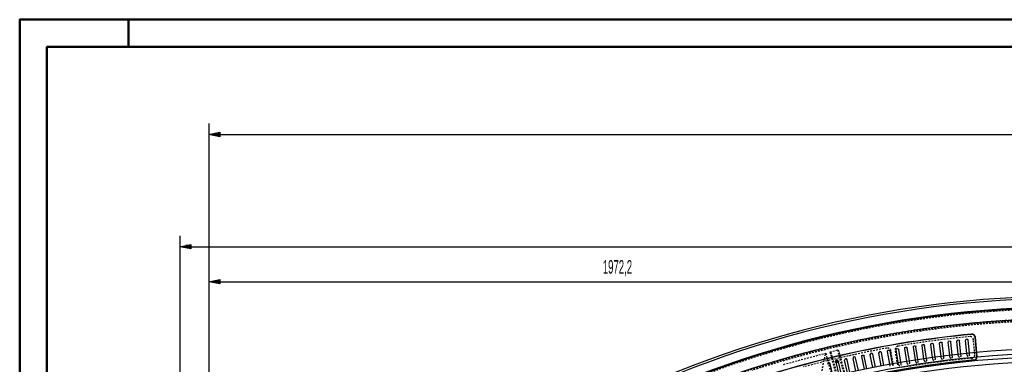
# Model space of a CAD drawing. Extents: x -7591 to -2491, y 6498 to 10061.
# Tile 52 of 125: x -7591 to -5329, y 9269 to 10061. Entities that reach past the tile are written whole.
import ezdxf
from ezdxf.enums import TextEntityAlignment as Align

# ---------------------------------------------------------------- set-up
doc = ezdxf.new("R2010")
doc.units = 0
doc.header["$MEASUREMENT"] = 0
doc.linetypes.add('HIDDEN', pattern=[7, 4, -3])
doc.layers.get('0').update_dxf_attribs({"linetype": 'CONTINUOUS'})
for name, color, linetype in [('DIM49', 4, 'CONTINUOUS'), ('LE_HIDDEN', 7, 'CONTINUOUS'), ('TXT_DIM49', 2, 'CONTINUOUS')]:
    doc.layers.add(name, color=color, linetype=linetype)
doc.layers.add('LE_ALL', color=7, linetype='CONTINUOUS', lineweight=50)

# ---------------------------------------------------------------- blocks, each defined once
blk = doc.blocks.new('_D7', base_point=(-7222.9, 8289.1))
at = {"layer": 'DIM49', "color": 1}
for p, q in [((-7222.9, 9564.1), (-7222.9, 8301.6)), ((-7222.9, 9539.1), (-7197.9, 9544.1)), ((-7197.9, 9544.1), (-7197.9, 9534.1)), ((-7197.9, 9534.1), (-7222.9, 9539.1)), ((-7199.1, 9539.1), (-7221.6, 9539.1)), ((-7199.1, 9541.6), (-7209.1, 9541.6)), ((-7199.1, 9536.6), (-7209.1, 9536.6)), ((-7197.9, 9539.1), (-3170.7, 9539.1))]:
    blk.add_line(p, q, dxfattribs=at)
blk = doc.blocks.new('_D10', base_point=(-7156.5, 8297))
at = {"layer": 'DIM49', "color": 1}
for p, q in [((-7156.5, 9822), (-7156.5, 8307)), ((-7156.5, 9797), (-7131.5, 9802)), ((-7131.5, 9792), (-7156.5, 9797)), ((-7132.8, 9797), (-7155.3, 9797)), ((-7132.8, 9799.5), (-7142.8, 9799.5)), ((-7132.8, 9794.5), (-7142.8, 9794.5)), ((-7131.5, 9802), (-7131.5, 9792)), ((-7131.5, 9797), (-3237.1, 9797))]:
    blk.add_line(p, q, dxfattribs=at)
blk = doc.blocks.new('_D12', base_point=(-7156.5, 8297))
at = {"layer": 'DIM49', "color": 1}
for p, q in [((-7156.5, 9483.4), (-7156.5, 8307)), ((-5184.3, 9483.4), (-5184.3, 9383.4)), ((-7156.5, 9458.4), (-7131.5, 9463.4)), ((-7131.5, 9453.4), (-7156.5, 9458.4)), ((-7132.8, 9458.4), (-7155.3, 9458.4)), ((-7132.8, 9460.9), (-7142.8, 9460.9)), ((-7132.8, 9455.9), (-7142.8, 9455.9)), ((-7131.5, 9463.4), (-7131.5, 9453.4)), ((-7131.5, 9458.4), (-5209.3, 9458.4)), ((-5209.3, 9453.4), (-5209.3, 9463.4)), ((-5209.3, 9463.4), (-5184.3, 9458.4)), ((-5184.3, 9458.4), (-5209.3, 9453.4)), ((-5208, 9460.9), (-5198, 9460.9)), ((-5208, 9458.4), (-5185.5, 9458.4)), ((-5208, 9455.9), (-5198, 9455.9))]:
    blk.add_line(p, q, dxfattribs=at)
at = {"layer": 'TXT_DIM49', "width": 0.526}
blk.add_text('1972,2', height=31.25, rotation=360, dxfattribs=at).set_placement((-6218, 9477.1), align=Align.CENTER)

msp = doc.modelspace()

# ---------------------------------------------------------------- linework, layer by layer
for p, q in [((-5449, 9290.1), (-5452.5, 9319.8)), ((-5429.2, 9292.3), (-5432.5, 9322)), ((-5409.4, 9294.4), (-5412.4, 9324.1)), ((-5606.1, 9266.1), (-5611.7, 9295.5)), ((-5586.5, 9269.7), (-5591.9, 9299.1)), ((-5567, 9273.2), (-5572, 9302.6)), ((-5547.4, 9276.4), (-5552.2, 9305.9)), ((-5527.7, 9279.5), (-5532.3, 9309)), ((-5508.1, 9282.4), (-5512.4, 9312)), ((-5488.4, 9285.1), (-5492.4, 9314.8)), ((-5468.7, 9287.7), (-5472.5, 9317.4)), ((-5709.1, 9244.2), (-5716, 9273.3)), ((-5703.3, 9245.6), (-5710.1, 9274.7)), ((-5689.8, 9248.7), (-5696.4, 9277.9)), ((-5683.9, 9250.1), (-5690.5, 9279.2)), ((-5670.4, 9253.1), (-5676.7, 9282.3)), ((-5664.5, 9254.3), (-5670.9, 9283.5)), ((-5645.1, 9258.4), (-5651.2, 9287.7)), ((-5625.6, 9262.4), (-5631.4, 9291.7))]:
    msp.add_line(p, q)
for points in [[(-5474.6, 9287), (-5478.4, 9316.6, -1), (-5472.5, 9317.4)], [(-5454.9, 9289.4), (-5458.4, 9319.1, -1), (-5452.5, 9319.8)], [(-5435.2, 9291.7), (-5438.4, 9321.4, -1), (-5432.5, 9322)], [(-5415.4, 9293.8), (-5418.4, 9323.5, -1), (-5412.4, 9324.1)], [(-3319.2, 8334.8, 0.111006), (-4057.7, 9007.3, 0.000315), (-4060.1, 9008.7, 0.005079), (-4100.6, 9031.1, 0.000315), (-4103.1, 9032.5, 0.252871), (-6268, 9031.1, 0.005079), (-6308.4, 9008.7, 0.111325), (-7049.4, 8334.8)], [(-5612, 9265), (-5617.5, 9294.4, -1), (-5611.7, 9295.5)], [(-5592.4, 9268.7), (-5597.8, 9298.1, -1), (-5591.9, 9299.1)], [(-5572.9, 9272.1), (-5577.9, 9301.6, -1), (-5572, 9302.6)], [(-5553.3, 9275.4), (-5558.1, 9304.9, -1), (-5552.2, 9305.9)], [(-5533.7, 9278.6), (-5538.2, 9308.1, -1), (-5532.3, 9309)], [(-5514, 9281.5), (-5518.3, 9311.1, -1), (-5512.4, 9312)], [(-5494.3, 9284.3), (-5498.4, 9314, -1), (-5492.4, 9314.8)], [(-5650.9, 9257.2), (-5657, 9286.5, -1), (-5651.2, 9287.7)], [(-5631.5, 9261.2), (-5637.3, 9290.5, -1), (-5631.4, 9291.7)], [(-5722.6, 9241), (-5729.7, 9270, 1), (-5735.5, 9268.6)]]:
    msp.add_lwpolyline(points, format="xyb")
for points in [[(-5392.3, 9286.9), (-5393.1, 9295.9), (-5396.3, 9330.7)], [(-5391.8, 9286.9), (-5392.6, 9296), (-5395.8, 9330.7)], [(-5507.5, 9278.3), (-5507.5, 9278.3)]]:
    msp.add_lwpolyline(points)
for centre, radius, start, end in [((-5184.3, 7028.4), 2396.9, 31.7321, 148.2679), ((-5184.3, 7028.4), 2391.9, 31.7321, 148.2679), ((-5184.3, 7028.4), 2372, 31.75, 148.25), ((-5184.3, 7028.4), 2370, 31.7984, 148.2016), ((-5184.3, 7028.4), 2345, 32.75, 147.25), ((-5184.3, 7028.4), 2320, 95.4483, 110.0517), ((-5184.3, 7028.4), 2319.5, 95.4483, 110.0517), ((-5403.8, 9330), 8, 5.25, 95.4483), ((-5403.8, 9330), 7.5, 5.25, 95.4483), ((-5614.6, 9294.9), 3, 10.75, -169.25), ((-5184.3, 7028.4), 2266.2, 35.0088, 144.9912), ((-5184.3, 7028.4), 2258.1, 35.0089, 144.9911), ((-5184.3, 7028.4), 2247.1, 35.0089, 144.9911), ((-5184.3, 7028.4), 2260.5, 95.4521, 110.0479), ((-5184.3, 7028.4), 2260, 95.4521, 110.0479), ((-5713.1, 9274), 3, 13.25, -166.75), ((-5693.4, 9278.5), 3, 12.75, -167.25), ((-5673.8, 9282.9), 3, 12.25, -167.75), ((-5634.4, 9291.1), 3, 11.25, -168.75), ((-5399.8, 9286.2), 7.5, -84.5479, 5.25), ((-5399.8, 9286.2), 8, -84.5479, 5.25)]:
    msp.add_arc(centre, radius, start, end)
at = {"layer": 'LE_ALL', "color": 1}
msp.add_line((-7341, 9998.5), (-7341, 10061), dxfattribs=at)
at = {"layer": 'LE_ALL', "color": 10}
for points in [[(-7591, 6498.5), (-2491, 6498.5), (-2491, 10061), (-7591, 10061), (-7591, 6498.5)], [(-7528.5, 6561), (-2553.5, 6561), (-2553.5, 9998.5), (-7528.5, 9998.5), (-7528.5, 6561)]]:
    msp.add_lwpolyline(points, dxfattribs=at)
at = {"layer": 'LE_HIDDEN', "color": 1, "linetype": 'HIDDEN'}
for p, q in [((-5348.7, 9390.7), (-5348.8, 9392.7)), ((-5329.6, 9394), (-5329.7, 9396)), ((-5397.2, 9291.4), (-5400.4, 9325.3)), ((-5730, 9297), (-5710.7, 9302.2)), ((-5730, 9297), (-5710.7, 9302.2)), ((-5730, 9297), (-5678.3, 9103.8)), ((-5730, 9297), (-5678.3, 9103.8)), ((-5728.1, 9297.5), (-5676.3, 9104.3)), ((-5728.1, 9297.5), (-5676.3, 9104.3)), ((-5712.6, 9301.6), (-5660.9, 9108.5)), ((-5712.6, 9301.6), (-5660.9, 9108.5)), ((-5710.7, 9302.2), (-5658.9, 9109)), ((-5710.7, 9302.2), (-5658.9, 9109)), ((-5583.9, 9266), (-5589.8, 9299.5)), ((-5574.1, 9267.7), (-5580, 9301.2)), ((-5836.3, 9268.5), (-5739.7, 9294.4)), ((-5836.3, 9268.5), (-5739.7, 9294.4))]:
    msp.add_line(p, q, dxfattribs=at)
for points in [[(-5186.3, 9150.4, 0.172955), (-6528.4, 8670.4), (-6468.3, 8596.9, 0.078205), (-6888, 8126.7), (-7153.8, 8297.6, -0.254675), (-5186.3, 9371.4)], [(-7153.8, 8297.6, -0.254675), (-5186.3, 9371.4), (-5186.3, 9290.4), (-5204.3, 9290.4)]]:
    msp.add_lwpolyline(points, format="xyb", dxfattribs=at)
for points in [[(-5784.5, 9075.3), (-5739.7, 9294.4), (-5687.9, 9101.2)], [(-5784.5, 9075.3), (-5739.7, 9294.4), (-5687.9, 9101.2)], [(-5566.3, 9269.1), (-5567, 9273.2)], [(-5552.6, 9271.4), (-5553.3, 9275.4)], [(-5546.7, 9272.4), (-5547.4, 9276.4)], [(-5533, 9274.5), (-5533.7, 9278.6)], [(-5527.1, 9275.4), (-5527.7, 9279.5)], [(-5513.4, 9277.5), (-5514, 9281.5)], [(-5507.5, 9278.3), (-5508.1, 9282.4)], [(-5493.8, 9280.3), (-5494.3, 9284.3)], [(-5487.8, 9281.1), (-5488.4, 9285.1)], [(-5474.1, 9282.9), (-5474.6, 9287)], [(-5468.2, 9283.6), (-5468.7, 9287.7)], [(-5454.4, 9285.3), (-5454.9, 9289.4)], [(-5448.5, 9286), (-5449, 9290.1)], [(-5434.7, 9287.6), (-5435.2, 9291.7)], [(-5428.8, 9288.2), (-5429.2, 9292.3)], [(-5415, 9289.7), (-5415.4, 9293.8)], [(-5409, 9290.3), (-5409.4, 9294.4)], [(-5591.7, 9264.6), (-5592.4, 9268.7)], [(-5585.8, 9265.7), (-5586.5, 9269.7)], [(-5572.2, 9268.1), (-5572.9, 9272.1)]]:
    msp.add_lwpolyline(points, dxfattribs=at)
for radius in [3.5, 3.5, 2.5, 2.5]:
    msp.add_circle((-5713.9, 9275.4), radius, dxfattribs=at)
for centre, radius, start, end in [((-5184.3, 7028.4), 2368, 93.0484, 112.4516), ((-5184.3, 7028.4), 2341, 91.0489, 108.031), ((-5184.3, 7028.4), 2341, 91.0489, 108.031), ((-5184.3, 7028.4), 2345, 91.5202, 107.5598), ((-5184.3, 7028.4), 2315, 95.5729, 99.6771), ((-5408.3, 9324.5), 8, 5.25, 95.5729), ((-5184.3, 7028.4), 2315, 100.3229, 105.1771), ((-5597.7, 9298.1), 8, 10, 100.3229), ((-5572.1, 9302.6), 8, 99.6771, -170), ((-5184.3, 7028.4), 2265, 95.5777, 99.6723), ((-5530.1, 9275), 3, -171.25, 8.75), ((-5510.4, 9277.9), 3, -171.75, 8.25), ((-5490.8, 9280.7), 3, -172.25, 7.75), ((-5471.1, 9283.3), 3, -172.75, 7.25), ((-5451.5, 9285.7), 3, -173.25, 6.75), ((-5431.7, 9287.9), 3, -173.75, 6.25), ((-5412, 9290), 3, -174.25, 5.75), ((-5405.2, 9290.7), 8, -84.4223, 5.25), ((-5569.2, 9268.6), 3, -170.25, 9.75), ((-5549.7, 9271.9), 3, -170.75, 9.25)]:
    msp.add_arc(centre, radius, start, end, dxfattribs=at)

# ---------------------------------------------------------------- block references
at = {"layer": 'DIM49'}
for name, p in [('_D10', (-7156.5, 8297)), ('_D7', (-7222.9, 8289.1)), ('_D12', (-7156.5, 8297))]:
    msp.add_blockref(name, p, dxfattribs=at)

doc.saveas('drawing.dxf')
